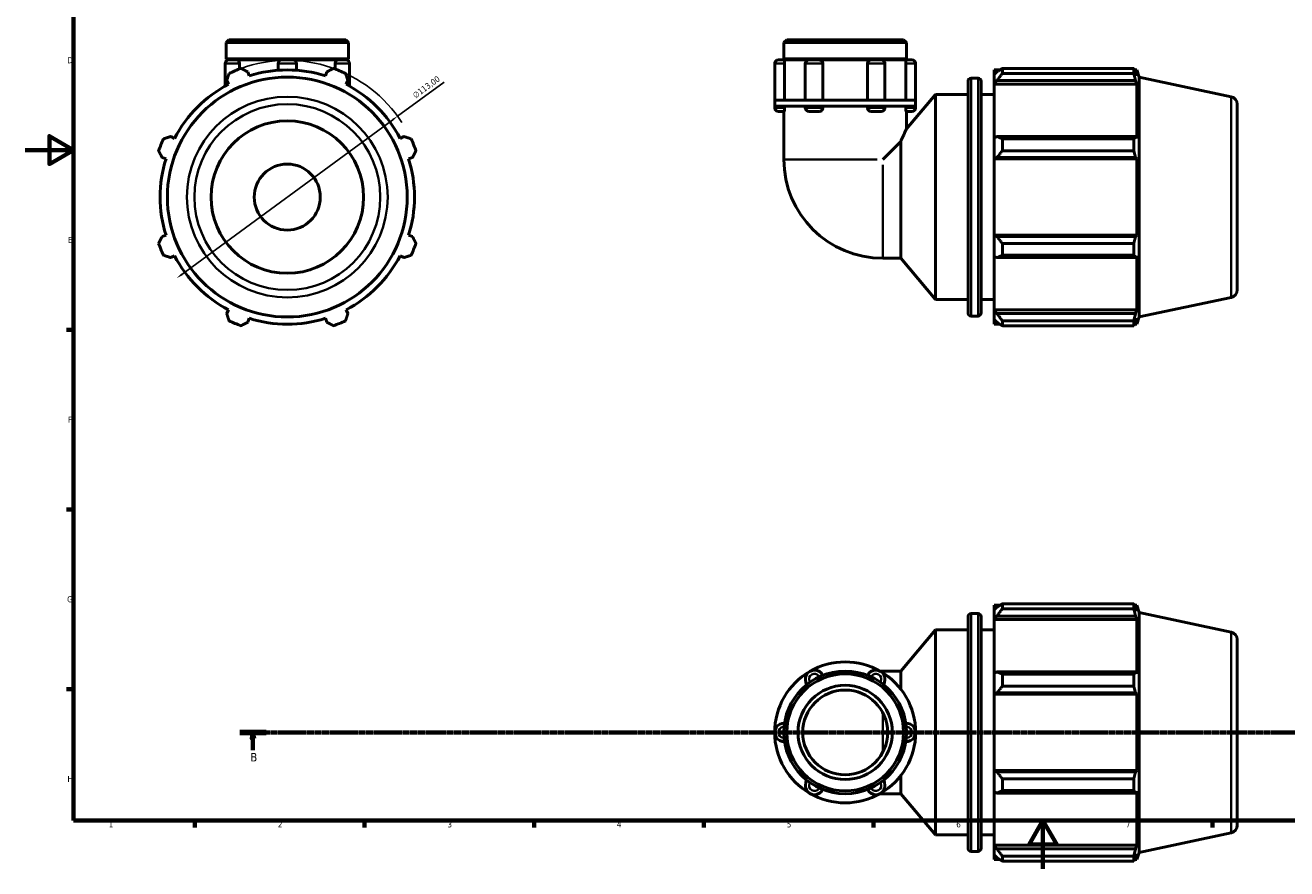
# Model space of a CAD drawing. Header units: millimetres. Extents: x 0 to 931, y 0 to 903.
# Tile 1 of 5: x 0 to 521, y 0 to 349. Entities that reach past the tile are written whole.
import ezdxf

# ---------------------------------------------------------------- set-up
doc = ezdxf.new("R2010")
doc.units = ezdxf.units.MM
doc.linetypes.add('CHAIN', pattern=[0.7087, 0.4724, -0.0591, 0.1181, -0.0591])
for name, color, linetype, lineweight in [('Border (ISO)', 7, 'Continuous', 70), ('Dimension (ISO)', 7, 'Continuous', 25), ('Section Line (ISO)', 7, 'CHAIN', 70), ('Visible (ISO)', 7, 'Continuous', 50), ('Visible Narrow (ISO)', 7, 'Continuous', 35)]:
    doc.layers.add(name, color=color, linetype=linetype, lineweight=lineweight)
doc.styles.add('Label Text (ISO)', font='tahoma.ttf')
doc.styles.add('Note Text (ISO)', font='tahoma.ttf')
doc.dimstyles.new('Default (ISO)', dxfattribs={"dimtxt": 2.5, "dimasz": 2.5, "dimexe": 3.175, "dimexo": 0, "dimgap": 0.762, "dimtad": 1, "dimrnd": 1e-08, "dimzin": 0, "dimtxsty": 'Note Text (ISO)', "dimcen": 0.09, "dimdle": 10, "dimclrd": 256, "dimclre": 256, "dimclrt": 232, "dimazin": 0, "dimtfac": 1.40208, "dimtmove": 0, "dimatfit": 3, "dimfxl": 1, "dimtolj": 1, "dimtzin": 0, "dimlwd": -1, "dimlwe": -1, "dimarcsym": 0})

# ---------------------------------------------------------------- blocks, each defined once
blk = doc.blocks.new('Borders Default Border')
at = {"layer": 'Border (ISO)'}
for p, q in [((20, 222.75), (17.1, 222.75)), ((20, 148.5), (17.1, 148.5)), ((20, 74.25), (17.1, 74.25)), ((70.08, 20), (70.08, 17.1)), ((140.17, 20), (140.17, 17.1)), ((210.25, 20), (210.25, 17.1)), ((280.33, 20), (280.33, 17.1)), ((350.42, 20), (350.42, 17.1)), ((490.58, 20), (490.58, 17.1))]:
    blk.add_line(p, q, dxfattribs=at)
at = {"layer": 'Border (ISO)', "flags": 128}
for points in [[(20, 20), (20, 574), (821, 574), (821, 20), (20, 20)], [(0, 297), (20, 297), (10, 302.77), (10, 291.23), (20, 297)], [(420.5, 0), (420.5, 20), (414.73, 10), (426.27, 10), (420.5, 20)]]:
    blk.add_lwpolyline(points, dxfattribs=at)
at = {"layer": 'Border (ISO)', "color": 232, "true_color": 0xca0064, "char_height": 2.5, "attachment_point": 7, "style": 'Note Text (ISO)'}
for s, insert in [('D', (17.43, 332.88)), ('E', (17.64, 258.63)), ('F', (17.7, 184.38)), ('G', (17.31, 110.08)), ('H', (17.44, 35.88)), ('1', (34.48, 17.1)), ('2', (104.37, 17.1)), ('3', (174.43, 17.05)), ('4', (244.42, 17.1)), ('5', (314.64, 17.05)), ('6', (384.66, 17.05)), ('7', (454.77, 17.1))]:
    blk.add_mtext(s, dxfattribs=dict(at, insert=insert))
blk = doc.blocks.new('2dTransSection0')
at = {"layer": 'Section Line (ISO)', "linetype": 'CHAIN'}
blk.add_line((88.71, 56.35), (721.54, 56.35), dxfattribs=at)
at = {"layer": 'Section Line (ISO)', "linetype": 'Continuous', "lineweight": 140}
blk.add_line((88.71, 56.35), (99.48, 56.35), dxfattribs=at)
at = {"layer": 'Section Line (ISO)', "linetype": 'Continuous'}
for p, q in [((94.1, 56.35), (93.6, 53.85)), ((93.6, 53.85), (94.6, 53.85)), ((94.1, 53.85), (94.1, 56.35)), ((94.6, 53.85), (94.1, 56.35)), ((94.1, 49), (94.1, 53.85))]:
    blk.add_line(p, q, dxfattribs=at)
at = {"layer": 'Section Line (ISO)', "linetype": 'Continuous', "flags": 128}
blk.add_lwpolyline([(94.6, 53.85), (94.1, 56.35), (93.6, 53.85), (94.6, 53.85)], dxfattribs=at)
at = {"layer": 'Section Line (ISO)'}
blk.add_solid([(94.6, 53.85), (94.1, 56.35), (93.6, 53.85), (94.6, 53.85)], dxfattribs=at)
at = {"layer": 'Section Line (ISO)', "insert": (93.03, 44.35), "char_height": 3.5, "attachment_point": 7, "style": 'Label Text (ISO)'}
blk.add_mtext('B', dxfattribs=at)
blk = doc.blocks.new('*D13')
at = {"layer": 'Defpoints', "color": 0, "transparency": 16777216}
for p in [(153.84, 311.02), (62.72, 244.18)]:
    blk.add_point(p, dxfattribs=at)
at = {"layer": 'Dimension (ISO)', "transparency": 16777216}
for p, q in [((153.84, 311.02), (173.08, 325.13)), ((64.74, 245.66), (151.82, 309.54))]:
    blk.add_line(p, q, dxfattribs=at)
blk.add_arc((108.28, 277.6), 56.5, 33.0404, 109.792, dxfattribs=at)
for points in [[(151.58, 309.87), (152.07, 309.2), (153.84, 311.02)], [(64.49, 246), (64.99, 245.32), (62.72, 244.18)]]:
    blk.add_solid(points, dxfattribs=at)
at = {"layer": 'Dimension (ISO)', "color": 232, "true_color": 0xca0064, "transparency": 16777216, "insert": (159.74, 320.27), "char_height": 2.5, "attachment_point": 1, "rotation": 36.2602, "style": 'Note Text (ISO)'}
blk.add_mtext('\\A1;∅113,00', dxfattribs=at)

msp = doc.modelspace()

# ---------------------------------------------------------------- linework, layer by layer
at = {"layer": 'Visible (ISO)'}
for p, q in [((84.131, 342.598), (82.963, 341.43)), ((82.963, 334.765), (82.963, 341.43)), ((133.6, 341.43), (82.963, 341.43)), ((84.131, 342.598), (132.432, 342.598)), ((132.432, 342.598), (133.6, 341.43)), ((133.6, 334.765), (133.6, 341.43)), ((314.614, 342.598), (313.446, 341.43)), ((313.446, 334.765), (313.446, 341.43)), ((364.084, 341.43), (313.446, 341.43)), ((314.614, 342.598), (362.915, 342.598)), ((362.915, 342.598), (364.084, 341.43)), ((364.084, 334.765), (364.084, 341.43)), ((133.6, 334.765), (82.963, 334.765)), ((83.463, 334.265), (82.963, 334.765)), ((82.963, 334.265), (84.076, 334.265)), ((82.963, 333.779), (82.963, 334.265)), ((84.076, 334.265), (87.582, 334.265)), ((87.582, 334.265), (106.003, 334.265)), ((106.003, 334.265), (110.56, 334.265)), ((110.56, 334.265), (128.981, 334.265)), ((128.981, 334.265), (132.487, 334.265)), ((132.487, 334.265), (133.6, 334.265)), ((133.1, 334.265), (133.6, 334.765)), ((133.6, 333.779), (133.6, 334.265)), ((311.167, 334.265), (313.548, 334.265)), ((364.084, 334.765), (313.446, 334.765)), ((313.946, 334.265), (313.446, 334.765)), ((313.548, 334.265), (323.827, 334.265)), ((323.827, 334.265), (328.128, 334.265)), ((328.128, 334.265), (349.401, 334.265)), ((349.401, 334.265), (353.703, 334.265)), ((353.703, 334.265), (363.981, 334.265)), ((363.584, 334.265), (364.084, 334.765)), ((363.981, 334.265), (366.362, 334.265)), ((82.557, 332.746), (82.557, 323.415)), ((88.495, 332.746), (88.495, 330.52)), ((92.481, 327.711), (91.971, 329.328)), ((104.484, 332.746), (104.484, 330.006)), ((112.079, 332.746), (112.079, 330.006)), ((124.592, 329.328), (124.082, 327.711)), ((128.068, 330.52), (128.068, 332.746)), ((134.006, 332.746), (134.006, 323.415)), ((309.648, 332.746), (309.648, 317.598)), ((313.731, 332.746), (313.731, 317.598)), ((322.307, 332.746), (322.307, 317.598)), ((329.527, 332.746), (329.527, 317.598)), ((348.002, 317.598), (348.002, 332.746)), ((355.222, 332.746), (355.222, 317.598)), ((363.799, 317.598), (363.799, 332.746)), ((367.881, 332.746), (367.881, 317.598)), ((400.325, 330.143), (400.325, 328.25)), ((400.325, 330.143), (402.73, 330.143)), ((401.455, 329.328), (400.325, 328.25)), ((403.715, 330.761), (403.715, 328.718)), ((403.715, 330.761), (458.009, 330.761)), ((458.009, 328.718), (403.715, 328.718)), ((458.009, 328.718), (458.009, 330.761)), ((458.329, 330.143), (459.294, 330.143)), ((459.294, 327.711), (458.744, 329.328)), ((459.294, 327.711), (459.294, 330.143)), ((460.265, 327.157), (459.294, 330.143)), ((83.236, 325.71), (84.019, 324.206)), ((132.544, 324.206), (133.327, 325.71)), ((389.525, 229.703), (389.525, 325.493)), ((390.785, 326.753), (393.665, 326.753)), ((394.925, 325.493), (394.925, 229.703)), ((400.325, 324.707), (400.325, 328.25)), ((400.325, 324.707), (401.455, 325.71)), ((400.325, 324.206), (400.325, 324.707)), ((400.325, 324.206), (400.325, 302.122)), ((400.325, 324.206), (459.294, 324.206)), ((401.455, 325.71), (458.744, 325.71)), ((458.744, 325.71), (459.294, 324.206)), ((459.294, 301.861), (459.294, 324.206)), ((460.265, 228.04), (460.265, 327.157)), ((498.27, 319.079), (460.265, 327.157)), ((364.084, 305.742), (376.025, 319.973)), ((376.025, 235.223), (376.025, 319.973)), ((376.025, 319.973), (389.525, 319.973)), ((394.925, 319.973), (400.325, 319.973)), ((324.206, 317.598), (309.648, 317.598)), ((309.648, 315.098), (309.648, 317.598)), ((309.648, 315.098), (309.648, 314.534)), ((324.206, 315.098), (309.648, 315.098)), ((313.548, 313.015), (311.167, 313.015)), ((313.446, 313.015), (313.446, 293.179)), ((313.731, 315.098), (313.731, 314.534)), ((322.307, 315.098), (322.307, 314.534)), ((328.128, 313.015), (323.827, 313.015)), ((353.323, 317.598), (324.206, 317.598)), ((353.323, 315.098), (324.206, 315.098)), ((329.527, 315.098), (329.527, 314.534)), ((348.002, 314.534), (348.002, 315.098)), ((353.703, 313.015), (349.401, 313.015)), ((367.881, 317.598), (353.323, 317.598)), ((367.881, 315.098), (353.323, 315.098)), ((355.222, 315.098), (355.222, 314.534)), ((363.799, 314.534), (363.799, 315.098)), ((366.362, 313.015), (363.981, 313.015)), ((364.084, 313.015), (364.084, 305.742)), ((367.881, 315.098), (367.881, 317.598)), ((367.881, 315.098), (367.881, 314.534)), ((500.765, 315.997), (500.765, 239.199)), ((61.673, 301.861), (60.17, 302.643)), ((156.393, 302.643), (154.889, 301.861)), ((401.455, 302.643), (400.325, 302.122)), ((458.744, 302.643), (401.455, 302.643)), ((459.294, 301.861), (458.744, 302.643)), ((361.713, 300.546), (354.346, 293.179)), ((361.713, 252.279), (361.713, 300.546)), ((400.325, 293.569), (400.325, 302.122)), ((403.715, 301.662), (403.715, 296.729)), ((403.715, 301.662), (458.009, 301.662)), ((458.009, 296.729), (458.009, 301.662)), ((56.552, 293.908), (58.168, 293.399)), ((158.394, 293.399), (160.011, 293.908)), ((400.325, 293.569), (401.455, 293.908)), ((400.325, 293.399), (400.325, 293.569)), ((400.325, 293.399), (400.325, 261.798)), ((400.325, 293.399), (459.294, 293.399)), ((401.455, 293.908), (458.744, 293.908)), ((458.009, 296.729), (403.715, 296.729)), ((458.744, 293.908), (459.294, 293.399)), ((459.294, 261.798), (459.294, 293.399)), ((58.168, 261.798), (56.552, 261.288)), ((160.011, 261.288), (158.394, 261.798)), ((400.325, 261.628), (400.325, 261.798)), ((400.325, 261.798), (459.294, 261.798)), ((401.455, 261.288), (400.325, 261.628)), ((400.325, 253.075), (400.325, 261.628)), ((458.744, 261.288), (401.455, 261.288)), ((459.294, 261.798), (458.744, 261.288)), ((403.715, 258.467), (403.715, 253.534)), ((403.715, 258.467), (458.009, 258.467)), ((458.009, 253.534), (458.009, 258.467)), ((60.17, 252.553), (61.673, 253.336)), ((154.889, 253.336), (156.393, 252.553)), ((354.346, 252.279), (361.713, 252.279)), ((361.713, 252.279), (376.025, 235.223)), ((400.325, 253.075), (401.455, 252.553)), ((400.325, 253.075), (400.325, 230.99)), ((401.455, 252.553), (458.744, 252.553)), ((458.009, 253.534), (403.715, 253.534)), ((458.744, 252.553), (459.294, 253.336)), ((459.294, 230.99), (459.294, 253.336)), ((376.025, 235.223), (389.525, 235.223)), ((394.925, 235.223), (400.325, 235.223)), ((498.27, 236.118), (460.265, 228.04)), ((84.019, 230.99), (83.236, 229.487)), ((133.327, 229.487), (132.544, 230.99)), ((400.325, 230.489), (400.325, 230.99)), ((400.325, 230.99), (459.294, 230.99)), ((400.325, 226.946), (400.325, 230.489)), ((401.455, 229.487), (400.325, 230.489)), ((458.744, 229.487), (401.455, 229.487)), ((459.294, 230.99), (458.744, 229.487)), ((91.971, 225.869), (92.481, 227.485)), ((124.082, 227.485), (124.592, 225.869)), ((390.785, 228.443), (393.665, 228.443)), ((400.325, 226.946), (401.455, 225.869)), ((400.325, 226.946), (400.325, 225.053)), ((400.325, 225.053), (402.73, 225.053)), ((403.715, 226.479), (403.715, 224.436)), ((403.715, 226.479), (458.009, 226.479)), ((458.009, 224.436), (403.715, 224.436)), ((458.009, 224.436), (458.009, 226.479)), ((458.329, 225.053), (459.294, 225.053)), ((458.744, 225.869), (459.294, 227.485)), ((460.265, 228.04), (459.294, 225.053)), ((459.294, 225.053), (459.294, 227.485)), ((403.715, 109.512), (403.715, 107.469)), ((403.715, 109.512), (458.009, 109.512)), ((458.009, 107.469), (458.009, 109.512)), ((389.525, 8.455), (389.525, 104.245)), ((390.785, 105.505), (393.665, 105.505)), ((394.925, 104.245), (394.925, 8.455)), ((400.325, 108.895), (400.325, 107.002)), ((400.325, 108.895), (402.73, 108.895)), ((401.455, 108.079), (400.325, 107.002)), ((400.325, 103.459), (400.325, 107.002)), ((400.325, 103.459), (401.455, 104.461)), ((401.455, 104.461), (458.744, 104.461)), ((458.009, 107.469), (403.715, 107.469)), ((458.329, 108.895), (459.294, 108.895)), ((459.294, 106.463), (458.744, 108.079)), ((458.744, 104.461), (459.294, 102.958)), ((459.294, 106.463), (459.294, 108.895)), ((460.265, 105.908), (459.294, 108.895)), ((460.265, 6.791), (460.265, 105.908)), ((498.27, 97.83), (460.265, 105.908)), ((400.325, 102.958), (400.325, 103.459)), ((400.325, 102.958), (400.325, 80.873)), ((400.325, 102.958), (459.294, 102.958)), ((459.294, 80.612), (459.294, 102.958)), ((361.713, 81.668), (376.025, 98.725)), ((376.025, 13.975), (376.025, 98.725)), ((376.025, 98.725), (389.525, 98.725)), ((394.925, 98.725), (400.325, 98.725)), ((500.765, 94.749), (500.765, 17.95)), ((354.346, 81.668), (353.143, 81.668)), ((354.346, 81.668), (361.713, 81.668)), ((361.713, 74.271), (361.713, 81.668)), ((401.455, 81.395), (400.325, 80.873)), ((400.325, 72.32), (400.325, 80.873)), ((458.744, 81.395), (401.455, 81.395)), ((403.715, 80.413), (403.715, 75.481)), ((403.715, 80.413), (458.009, 80.413)), ((458.009, 75.481), (458.009, 80.413)), ((459.294, 80.612), (458.744, 81.395)), ((458.009, 75.481), (403.715, 75.481)), ((400.325, 72.32), (401.455, 72.66)), ((400.325, 72.15), (400.325, 72.32)), ((400.325, 72.15), (400.325, 40.549)), ((400.325, 72.15), (459.294, 72.15)), ((401.455, 72.66), (458.744, 72.66)), ((458.744, 72.66), (459.294, 72.15)), ((459.294, 40.549), (459.294, 72.15)), ((361.713, 31.031), (361.713, 38.429)), ((400.325, 40.379), (400.325, 40.549)), ((400.325, 40.549), (459.294, 40.549)), ((400.325, 31.826), (400.325, 40.379)), ((401.455, 40.039), (400.325, 40.379)), ((458.744, 40.039), (401.455, 40.039)), ((403.715, 37.218), (403.715, 32.286)), ((403.715, 37.218), (458.009, 37.218)), ((458.009, 32.286), (458.009, 37.218)), ((459.294, 40.549), (458.744, 40.039)), ((400.325, 31.826), (400.325, 9.742)), ((400.325, 31.826), (401.455, 31.304)), ((401.455, 31.304), (458.744, 31.304)), ((458.009, 32.286), (403.715, 32.286)), ((458.744, 31.304), (459.294, 32.087)), ((459.294, 9.742), (459.294, 32.087)), ((353.143, 31.031), (354.346, 31.031)), ((354.346, 31.031), (361.713, 31.031)), ((361.713, 31.031), (376.025, 13.975)), ((376.025, 13.975), (389.525, 13.975)), ((394.925, 13.975), (400.325, 13.975)), ((498.27, 14.869), (460.265, 6.791)), ((390.785, 7.195), (393.665, 7.195)), ((400.325, 9.24), (400.325, 9.742)), ((400.325, 9.742), (459.294, 9.742)), ((400.325, 5.698), (400.325, 9.24)), ((401.455, 8.238), (400.325, 9.24)), ((400.325, 5.698), (400.325, 3.805)), ((400.325, 5.698), (401.455, 4.62)), ((458.744, 8.238), (401.455, 8.238)), ((403.715, 5.23), (403.715, 3.187)), ((403.715, 5.23), (458.009, 5.23)), ((458.009, 3.187), (458.009, 5.23)), ((459.294, 9.742), (458.744, 8.238)), ((458.744, 4.62), (459.294, 6.237)), ((460.265, 6.791), (459.294, 3.805)), ((459.294, 3.805), (459.294, 6.237)), ((400.325, 3.805), (402.73, 3.805)), ((458.009, 3.187), (403.715, 3.187)), ((458.329, 3.805), (459.294, 3.805))]:
    msp.add_line(p, q, dxfattribs=at)
for centre, radius in [((108.281, 277.598), 49.559), ((108.281, 277.598), 31.5), ((108.281, 277.598), 13.633), ((338.765, 56.35), 25.319), ((338.765, 56.35), 24.15), ((338.765, 56.35), 19.476), ((338.765, 56.35), 17.528)]:
    msp.add_circle(centre, radius, dxfattribs=at)
for centre, radius, start, end in [((84.076, 332.746), 1.519, 90, 180), ((106.003, 332.746), 1.519, 90, 180), ((110.56, 332.746), 1.519, 0, 90), ((132.487, 332.746), 1.519, 0, 90), ((311.167, 332.746), 1.519, 90, 180), ((323.827, 332.746), 1.519, 90, 180), ((353.703, 332.746), 1.519, 0, 90), ((366.362, 332.746), 1.519, 0, 90), ((108.281, 277.598), 56.5, 109.79198, 115.20802), ((108.281, 277.598), 52.545, 72.5, 107.5), ((108.281, 277.598), 56.5, 64.79198, 70.20802), ((108.281, 277.598), 52.545, 117.5, 152.5), ((108.281, 277.598), 52.545, 27.5, 62.5), ((390.785, 325.493), 1.26, 90, 180), ((393.665, 325.493), 1.26, 0, 90), ((497.615, 315.997), 3.15, 0, 78), ((311.167, 314.534), 1.519, 180, 270), ((323.827, 314.534), 1.519, 180, 270), ((353.703, 314.534), 1.519, 270, 0), ((366.362, 314.534), 1.519, 270, 0), ((108.281, 277.598), 56.5, 154.79198, 160.20802), ((108.281, 277.598), 56.5, 19.79198, 25.20802), ((108.281, 277.598), 52.545, 162.5, 197.5), ((108.281, 277.598), 52.545, 342.5, 17.5), ((354.346, 293.179), 40.9, 180, 270), ((108.281, 277.598), 56.5, 199.79198, 205.20802), ((108.281, 277.598), 56.5, 334.79198, 340.20802), ((108.281, 277.598), 52.545, 207.5, 242.5), ((108.281, 277.598), 52.545, 297.5, 332.5), ((497.615, 239.199), 3.15, 282, 0), ((390.785, 229.703), 1.26, 180, 270), ((393.665, 229.703), 1.26, 270, 0), ((108.281, 277.598), 56.5, 244.79198, 250.20802), ((108.281, 277.598), 52.545, 252.5, 287.5), ((108.281, 277.598), 56.5, 289.79198, 295.20802), ((390.785, 104.245), 1.26, 90, 180), ((393.665, 104.245), 1.26, 0, 90), ((497.615, 94.749), 3.15, 0, 78), ((338.765, 56.35), 29.117, 60, 120), ((338.765, 56.35), 29.117, 120, 180), ((326.105, 78.276), 3.798, 25.69878, 214.30122), ((351.424, 78.276), 3.798, 325.69878, 154.30122), ((338.765, 56.35), 29.117, 0, 60), ((313.446, 56.35), 3.798, 85.69878, 274.30122), ((364.084, 56.35), 3.798, 265.69878, 94.30122), ((338.765, 56.35), 29.117, 180, 240), ((338.765, 56.35), 29.117, 300, 0), ((326.105, 34.423), 3.798, 145.69878, 334.30122), ((351.424, 34.423), 3.798, 205.69878, 34.30122), ((338.765, 56.35), 29.117, 240, 300), ((497.615, 17.95), 3.15, 282, 0), ((390.785, 8.455), 1.26, 180, 270), ((393.665, 8.455), 1.26, 270, 0)]:
    msp.add_arc(centre, radius, start, end, dxfattribs=at)
for points, knots in [([(87.582, 334.265), (87.687, 334.265), (87.794, 334.232), (88.006, 334.097), (88.108, 333.992), (88.285, 333.722), (88.357, 333.56), (88.46, 333.201), (88.489, 333.007), (88.495, 332.788), (88.495, 332.767), (88.495, 332.746)], [0.47889367, 0.47889367, 0.47889367, 0.47889367, 0.53395818, 0.53395818, 0.59340026, 0.59340026, 0.65282056, 0.65282056, 0.71209959, 0.71209959, 0.71847492, 0.71847492, 0.71847492, 0.71847492]), ([(128.068, 332.746), (128.068, 332.936), (128.09, 333.124), (128.179, 333.485), (128.245, 333.653), (128.413, 333.939), (128.512, 334.054), (128.727, 334.214), (128.842, 334.259), (128.965, 334.265), (128.973, 334.265), (128.981, 334.265)], [0.2395797, 0.2395797, 0.2395797, 0.2395797, 0.29668551, 0.29668551, 0.35596811, 0.35596811, 0.41539253, 0.41539253, 0.47483192, 0.47483192, 0.47915863, 0.47915863, 0.47915863, 0.47915863]), ([(313.548, 334.265), (313.565, 334.265), (313.583, 334.232), (313.623, 334.097), (313.644, 333.992), (313.682, 333.722), (313.698, 333.56), (313.722, 333.201), (313.729, 333.007), (313.731, 332.788), (313.731, 332.767), (313.731, 332.746)], [0.47889367, 0.47889367, 0.47889367, 0.47889367, 0.53395818, 0.53395818, 0.59340026, 0.59340026, 0.65282056, 0.65282056, 0.71209959, 0.71209959, 0.71847492, 0.71847492, 0.71847492, 0.71847492]), ([(328.128, 334.265), (328.294, 334.265), (328.46, 334.232), (328.788, 334.097), (328.944, 333.992), (329.212, 333.722), (329.321, 333.56), (329.475, 333.201), (329.518, 333.007), (329.527, 332.788), (329.527, 332.767), (329.527, 332.746)], [0.47889367, 0.47889367, 0.47889367, 0.47889367, 0.53395818, 0.53395818, 0.59340026, 0.59340026, 0.65282056, 0.65282056, 0.71209959, 0.71209959, 0.71847492, 0.71847492, 0.71847492, 0.71847492]), ([(348.002, 332.746), (348.002, 332.936), (348.035, 333.124), (348.168, 333.485), (348.268, 333.653), (348.521, 333.939), (348.672, 334.054), (349.004, 334.214), (349.182, 334.259), (349.375, 334.265), (349.388, 334.265), (349.401, 334.265)], [0.2395797, 0.2395797, 0.2395797, 0.2395797, 0.29668551, 0.29668551, 0.35596811, 0.35596811, 0.41539253, 0.41539253, 0.47483192, 0.47483192, 0.47915863, 0.47915863, 0.47915863, 0.47915863]), ([(363.799, 332.746), (363.799, 332.936), (363.804, 333.124), (363.825, 333.485), (363.84, 333.653), (363.877, 333.939), (363.897, 334.054), (363.939, 334.214), (363.959, 334.259), (363.978, 334.265), (363.98, 334.265), (363.981, 334.265)], [0.2395797, 0.2395797, 0.2395797, 0.2395797, 0.29668551, 0.29668551, 0.35596811, 0.35596811, 0.41539253, 0.41539253, 0.47483192, 0.47483192, 0.47915863, 0.47915863, 0.47915863, 0.47915863]), ([(313.731, 314.534), (313.731, 314.344), (313.725, 314.155), (313.705, 313.794), (313.689, 313.626), (313.653, 313.341), (313.632, 313.226), (313.591, 313.065), (313.571, 313.021), (313.551, 313.015), (313.55, 313.015), (313.548, 313.015)], [0.2395797, 0.2395797, 0.2395797, 0.2395797, 0.29668551, 0.29668551, 0.35596811, 0.35596811, 0.41539253, 0.41539253, 0.47483192, 0.47483192, 0.47915863, 0.47915863, 0.47915863, 0.47915863]), ([(329.527, 314.534), (329.527, 314.344), (329.494, 314.155), (329.362, 313.794), (329.262, 313.626), (329.009, 313.341), (328.858, 313.226), (328.525, 313.065), (328.347, 313.021), (328.154, 313.015), (328.141, 313.015), (328.128, 313.015)], [0.2395797, 0.2395797, 0.2395797, 0.2395797, 0.29668551, 0.29668551, 0.35596811, 0.35596811, 0.41539253, 0.41539253, 0.47483192, 0.47483192, 0.47915863, 0.47915863, 0.47915863, 0.47915863]), ([(349.401, 313.015), (349.235, 313.015), (349.069, 313.048), (348.742, 313.183), (348.585, 313.288), (348.317, 313.558), (348.208, 313.72), (348.055, 314.079), (348.011, 314.273), (348.002, 314.492), (348.002, 314.513), (348.002, 314.534)], [0.47889367, 0.47889367, 0.47889367, 0.47889367, 0.53395818, 0.53395818, 0.59340026, 0.59340026, 0.65282056, 0.65282056, 0.71209959, 0.71209959, 0.71847492, 0.71847492, 0.71847492, 0.71847492]), ([(363.981, 313.015), (363.964, 313.015), (363.946, 313.048), (363.906, 313.183), (363.885, 313.288), (363.848, 313.558), (363.831, 313.72), (363.807, 314.079), (363.8, 314.273), (363.799, 314.492), (363.799, 314.513), (363.799, 314.534)], [0.47889367, 0.47889367, 0.47889367, 0.47889367, 0.53395818, 0.53395818, 0.59340026, 0.59340026, 0.65282056, 0.65282056, 0.71209959, 0.71209959, 0.71847492, 0.71847492, 0.71847492, 0.71847492]), ([(361.713, 300.546), (362.063, 301.356), (362.391, 302.093), (363.065, 303.581), (363.436, 304.376), (363.82, 305.189), (363.92, 305.398), (364.051, 305.675), (364.084, 305.742), (364.084, 305.742)], [9.6437289, 9.6437289, 9.6437289, 9.6437289, 9.96728, 9.96728, 10.4040831, 10.4040831, 10.6224846, 10.6224846, 10.8408862, 10.8408862, 10.8408862, 10.8408862])]:
    msp.add_open_spline(points, degree=3, knots=knots, dxfattribs=at)
for points, weights in [([(83.236, 325.71), (83.717, 327.183), (84.218, 328.718)], [1.00194636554, 1.00138152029, 1]), ([(89.15, 330.761), (90.589, 330.03), (91.971, 329.328)], [1, 1.00138152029, 1.00194636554]), ([(124.592, 329.328), (125.973, 330.03), (127.413, 330.761)], [1.00194636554, 1.00138152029, 1]), ([(132.345, 328.718), (132.846, 327.183), (133.327, 325.71)], [1, 1.00138152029, 1.00194636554]), ([(403.715, 330.761), (402.54, 330.03), (401.455, 329.328)], [1.01731753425, 1.01225800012, 1.00640140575]), ([(401.455, 325.71), (402.54, 327.183), (403.715, 328.718)], [1.00640140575, 1.01225800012, 1.01731753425]), ([(458.009, 330.761), (458.391, 330.03), (458.744, 329.328)], [1, 1.00138152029, 1.00194636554]), ([(458.744, 325.71), (458.391, 327.183), (458.009, 328.718)], [1.00194636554, 1.00138152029, 1]), ([(57.162, 301.662), (58.697, 302.163), (60.17, 302.643)], [1, 1.00138152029, 1.00194636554]), ([(156.393, 302.643), (157.866, 302.163), (159.401, 301.662)], [1.00194636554, 1.00138152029, 1]), ([(403.715, 301.662), (402.54, 302.163), (401.455, 302.643)], [1.01731753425, 1.01225800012, 1.00640140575]), ([(458.009, 301.662), (458.391, 302.163), (458.744, 302.643)], [1, 1.00138152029, 1.00194636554]), ([(56.552, 293.908), (55.85, 295.29), (55.119, 296.729)], [1.00194636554, 1.00138152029, 1]), ([(161.444, 296.729), (160.713, 295.29), (160.011, 293.908)], [1, 1.00138152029, 1.00194636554]), ([(401.455, 293.908), (402.54, 295.29), (403.715, 296.729)], [1.00640140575, 1.01225800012, 1.01731753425]), ([(458.744, 293.908), (458.391, 295.29), (458.009, 296.729)], [1.00194636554, 1.00138152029, 1]), ([(55.119, 258.467), (55.85, 259.906), (56.552, 261.288)], [1, 1.00138152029, 1.00194636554]), ([(160.011, 261.288), (160.713, 259.906), (161.444, 258.467)], [1.00194636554, 1.00138152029, 1]), ([(403.715, 258.467), (402.54, 259.906), (401.455, 261.288)], [1.01731753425, 1.01225800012, 1.00640140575]), ([(458.009, 258.467), (458.391, 259.906), (458.744, 261.288)], [1, 1.00138152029, 1.00194636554]), ([(60.17, 252.553), (58.697, 253.034), (57.162, 253.534)], [1.00194636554, 1.00138152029, 1]), ([(159.401, 253.534), (157.866, 253.034), (156.393, 252.553)], [1, 1.00138152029, 1.00194636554]), ([(401.455, 252.553), (402.54, 253.034), (403.715, 253.534)], [1.00640140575, 1.01225800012, 1.01731753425]), ([(458.744, 252.553), (458.391, 253.034), (458.009, 253.534)], [1.00194636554, 1.00138152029, 1]), ([(84.218, 226.479), (83.717, 228.013), (83.236, 229.487)], [1, 1.00138152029, 1.00194636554]), ([(133.327, 229.487), (132.846, 228.013), (132.345, 226.479)], [1.00194636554, 1.00138152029, 1]), ([(403.715, 226.479), (402.54, 228.013), (401.455, 229.487)], [1.01731753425, 1.01225800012, 1.00640140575]), ([(458.009, 226.479), (458.391, 228.013), (458.744, 229.487)], [1, 1.00138152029, 1.00194636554]), ([(91.971, 225.869), (90.589, 225.167), (89.15, 224.436)], [1.00194636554, 1.00138152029, 1]), ([(127.413, 224.436), (125.973, 225.167), (124.592, 225.869)], [1, 1.00138152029, 1.00194636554]), ([(401.455, 225.869), (402.54, 225.167), (403.715, 224.436)], [1.00640140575, 1.01225800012, 1.01731753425]), ([(458.744, 225.869), (458.391, 225.167), (458.009, 224.436)], [1.00194636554, 1.00138152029, 1]), ([(403.715, 109.512), (402.54, 108.781), (401.455, 108.079)], [1.01731753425, 1.01225800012, 1.00640140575]), ([(458.009, 109.512), (458.391, 108.781), (458.744, 108.079)], [1, 1.00138152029, 1.00194636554]), ([(401.455, 104.461), (402.54, 105.934), (403.715, 107.469)], [1.00640140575, 1.01225800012, 1.01731753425]), ([(458.744, 104.461), (458.391, 105.934), (458.009, 107.469)], [1.00194636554, 1.00138152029, 1]), ([(403.715, 80.413), (402.54, 80.914), (401.455, 81.395)], [1.01731753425, 1.01225800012, 1.00640140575]), ([(458.009, 80.413), (458.391, 80.914), (458.744, 81.395)], [1, 1.00138152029, 1.00194636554]), ([(401.455, 72.66), (402.54, 74.042), (403.715, 75.481)], [1.00640140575, 1.01225800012, 1.01731753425]), ([(458.744, 72.66), (458.391, 74.042), (458.009, 75.481)], [1.00194636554, 1.00138152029, 1]), ([(403.715, 37.218), (402.54, 38.658), (401.455, 40.039)], [1.01731753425, 1.01225800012, 1.00640140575]), ([(458.009, 37.218), (458.391, 38.658), (458.744, 40.039)], [1, 1.00138152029, 1.00194636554]), ([(401.455, 31.304), (402.54, 31.785), (403.715, 32.286)], [1.00640140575, 1.01225800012, 1.01731753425]), ([(458.744, 31.304), (458.391, 31.785), (458.009, 32.286)], [1.00194636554, 1.00138152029, 1]), ([(403.715, 5.23), (402.54, 6.765), (401.455, 8.238)], [1.01731753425, 1.01225800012, 1.00640140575]), ([(458.009, 5.23), (458.391, 6.765), (458.744, 8.238)], [1, 1.00138152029, 1.00194636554]), ([(401.455, 4.62), (402.54, 3.918), (403.715, 3.187)], [1.00640140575, 1.01225800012, 1.01731753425]), ([(458.744, 4.62), (458.391, 3.918), (458.009, 3.187)], [1.00194636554, 1.00138152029, 1])]:
    msp.add_rational_spline(points, weights, degree=2, dxfattribs=at)
at = {"layer": 'Visible Narrow (ISO)'}
for p, q in [((88.143, 332.746), (82.579, 332.746)), ((112.032, 332.746), (104.53, 332.746)), ((133.984, 332.746), (128.42, 332.746)), ((313.418, 332.746), (309.661, 332.746)), ((329.275, 332.746), (322.342, 332.746)), ((355.188, 332.746), (348.254, 332.746)), ((367.868, 332.746), (364.111, 332.746)), ((390.785, 326.148), (390.785, 229.048)), ((393.665, 229.048), (393.665, 326.148)), ((498.27, 236.629), (498.27, 318.568)), ((309.661, 314.534), (313.418, 314.534)), ((322.342, 314.534), (329.275, 314.534)), ((348.254, 314.534), (355.188, 314.534)), ((364.111, 314.534), (367.868, 314.534)), ((313.604, 293.179), (352.024, 293.179)), ((354.346, 252.437), (354.346, 290.858)), ((390.785, 104.899), (390.785, 7.8)), ((393.665, 7.8), (393.665, 104.899)), ((498.27, 15.38), (498.27, 97.319)), ((354.346, 81.017), (354.346, 81.667)), ((354.346, 49.07), (354.346, 63.63)), ((354.346, 31.033), (354.346, 31.682))]:
    msp.add_line(p, q, dxfattribs=at)
for radius in [41.48, 38.399]:
    msp.add_circle((108.281, 277.598), radius, dxfattribs=at)
for centre, start, end in [((326.105, 78.276), 36.67874, 203.32126), ((351.424, 78.276), 336.67874, 143.32126), ((313.446, 56.35), 96.67874, 263.32126), ((364.084, 56.35), 276.67874, 83.32126), ((326.105, 34.423), 156.67874, 323.32126), ((351.424, 34.423), 216.67874, 23.32126)]:
    msp.add_arc(centre, 2.279, start, end, dxfattribs=at)

# ---------------------------------------------------------------- block references
msp.add_blockref('Borders Default Border', (0, 0))
at = {"layer": 'Section Line (ISO)'}
msp.add_blockref('2dTransSection0', (0, 0), dxfattribs=at)

# ---------------------------------------------------------------- dimensions: what is measured, and where the dimension line sits
at = {"layer": 'Dimension (ISO)'}
dim = msp.add_diameter_dim_2p(p1=(62.723, 244.181), p2=(153.84, 311.015), dimstyle='Default (ISO)', override={"dimdec": 2, "dimlfac": 1, "dimtp": 0, "dimtm": 0, "dimtdec": 2, "dimatfit": 2}, dxfattribs=at)
dim.commit()
dim.dimension.update_dxf_attribs({"geometry": '*D13', "text_midpoint": (167.277, 320.872), "dimtype": 163})

doc.saveas('drawing.dxf')
